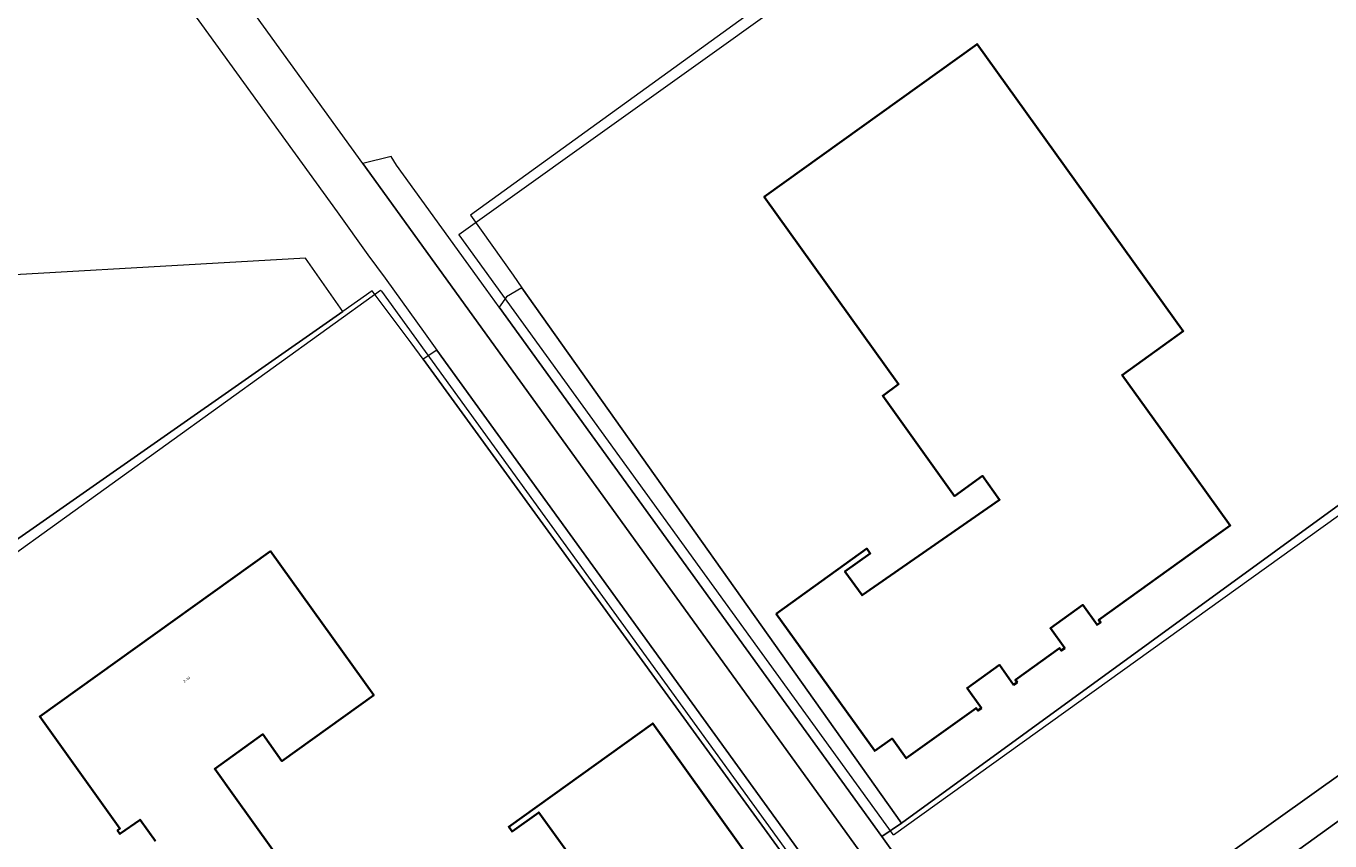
# Model space of a CAD drawing. Header units: metres. Extents: x 237319 to 238937, y 510065 to 511489.
# Tile 128 of 176: x 238084 to 238179, y 511103 to 511162. Entities that reach past the tile are written whole.
import ezdxf
from ezdxf.enums import TextEntityAlignment as Align

# ---------------------------------------------------------------- set-up
doc = ezdxf.new("R2010")
doc.units = ezdxf.units.M
for name, color, linetype, lineweight in [('B-WE-FV-GELEIDING_WILDRASTER-G', 252, 'Continuous', 18), ('B-WE-GR-GRAS-GV', 252, 'Continuous', 13), ('B-WE-KG-GRENS_PERCEEL-GV', 252, 'Continuous', 18), ('B-WE-OG-BEBOUWING-GV', 252, 'Continuous', 35), ('B-WE-OG-BEBOUWING-T18', 252, 'Continuous', 18), ('B-WE-OG-TERREIN_BEGROEID-GV', 252, 'Continuous', 18), ('B-WE-OG-TERREIN_ERF-GV', 252, 'Continuous', 18), ('B-WE-OG-TERREIN_OEVER-GV', 252, 'Continuous', 18), ('B-WE-VH-GESLOTENVERHARDING-GV', 252, 'Continuous', 18), ('B-WE-VH-GESLOTENVERHARDING_ASFALT-GV', 252, 'Continuous', 18)]:
    doc.layers.add(name, color=color, linetype=linetype, lineweight=lineweight)
doc.styles.add('NLCS-ISO-M100-T18', font='NLCS-ISO.ttf', dxfattribs={"height": 0.18})

# ---------------------------------------------------------------- blocks, each defined once
blk = doc.blocks.new('brk-2025')
at = {"layer": 'B-WE-KG-GRENS_PERCEEL-GV', "flags": 128}
for points in [[(238115.909, 511147.014), (238115.883, 511147.049), (238183.921, 511195.681), (238215.51, 511151.984), (238147.576, 511103.248), (238147.552, 511103.281)], [(238108.851, 511061.901), (238071.019, 511114.78), (238110.183, 511142.981), (238110.237, 511142.906), (238148.343, 511090.275)]]:
    blk.add_lwpolyline(points, close=True, dxfattribs=at)
blk = doc.blocks.new('bgt-2025')
at = {"layer": 'B-WE-GR-GRAS-GV', "flags": 128}
blk.add_lwpolyline([(238202.819, 511123.816), (238165.652, 511097.327), (238155.929, 511090.397), (238157.593, 511088.101), (238161.372, 511090.824), (238221.029, 511133.818)], dxfattribs=at)
at = {"layer": 'B-WE-OG-BEBOUWING-GV', "flags": 128}
blk.add_lwpolyline([(238139.034, 511119.378), (238146.219, 511109.375), (238147.486, 511110.285), (238148.519, 511108.848), (238153.611, 511112.506), (238153.74, 511112.327), (238153.992, 511112.508), (238152.947, 511113.962), (238155.303, 511115.654), (238156.347, 511114.2), (238156.599, 511114.381), (238156.47, 511114.559), (238159.695, 511116.875), (238159.823, 511116.697), (238160.075, 511116.878), (238159.03, 511118.331), (238161.386, 511120.023), (238162.43, 511118.57), (238162.682, 511118.75), (238162.553, 511118.929), (238170.61, 511124.717), (238172.137, 511125.813), (238167.875, 511131.746), (238164.252, 511136.79), (238168.719, 511139.999), (238153.684, 511160.92), (238138.154, 511149.775), (238147.954, 511136.125), (238146.801, 511135.274), (238152.038, 511127.967), (238154.078, 511129.429), (238155.319, 511127.698), (238145.292, 511120.731), (238144.047, 511122.459), (238145.889, 511123.786), (238145.637, 511124.135)], close=True, dxfattribs=at)
for points in [[(238137.533, 511100.926), (238130.03, 511111.388), (238119.523, 511103.845), (238119.771, 511103.5), (238121.72, 511104.9), (238124.245, 511101.382)], [(238105.008, 511098.418), (238099.48, 511106.124), (238098.083, 511108.072), (238101.591, 511110.592), (238102.991, 511108.643), (238109.681, 511113.448), (238102.143, 511123.94), (238085.327, 511111.884), (238091.176, 511103.724), (238090.998, 511103.588), (238091.177, 511103.333), (238092.641, 511104.358), (238093.771, 511102.797)]]:
    blk.add_lwpolyline(points, dxfattribs=at)
at = {"layer": 'B-WE-OG-TERREIN_BEGROEID-GV', "flags": 128}
for points in [[(238078.873, 511126.291), (238081.106, 511123.025), (238107.417, 511141.433), (238104.696, 511145.302), (238075.003, 511143.601), (238077.509, 511130.811), (238077.336, 511128.598)], [(238146.725, 511103.135), (238148.159, 511104.123), (238120.483, 511143.155), (238119.364, 511142.492), (238118.837, 511141.731)], [(238114.288, 511138.615), (238113.287, 511137.935), (238140.052, 511101.113), (238138.997, 511100.487), (238146.611, 511089.494), (238148.728, 511090.991)], [(238148.159, 511104.123), (238146.725, 511103.135), (238148.954, 511100.05), (238155.929, 511090.397), (238165.652, 511097.327), (238202.819, 511123.816), (238201.182, 511126.057), (238199.814, 511125.1), (238197.611, 511128.417), (238199.116, 511129.441), (238193.585, 511137.147)]]:
    blk.add_lwpolyline(points, close=True, dxfattribs=at)
at = {"layer": 'B-WE-OG-TERREIN_ERF-GV', "flags": 128}
for points in [[(238141.919, 511166.684), (238116.734, 511148.443), (238119.838, 511144.065), (238120.483, 511143.155), (238148.159, 511104.123), (238193.585, 511137.147), (238195.247, 511138.353), (238195.52, 511138.006), (238215.609, 511152.153), (238183.948, 511196.647), (238182.627, 511195.709), (238152.031, 511173.991), (238148.845, 511171.689), (238144.878, 511168.822)], [(238153.684, 511160.92), (238168.719, 511139.999), (238164.252, 511136.79), (238167.875, 511131.746), (238172.137, 511125.813), (238170.61, 511124.717), (238162.553, 511118.929), (238162.682, 511118.75), (238162.43, 511118.57), (238161.386, 511120.023), (238159.03, 511118.331), (238160.075, 511116.878), (238159.823, 511116.697), (238159.695, 511116.875), (238156.47, 511114.559), (238156.599, 511114.381), (238156.347, 511114.2), (238155.303, 511115.654), (238152.947, 511113.962), (238153.992, 511112.508), (238153.74, 511112.327), (238153.611, 511112.506), (238148.519, 511108.848), (238147.486, 511110.285), (238146.219, 511109.375), (238139.034, 511119.378), (238145.637, 511124.135), (238145.889, 511123.786), (238144.047, 511122.459), (238145.292, 511120.731), (238155.319, 511127.698), (238154.078, 511129.429), (238152.038, 511127.967), (238146.801, 511135.274), (238147.954, 511136.125), (238138.154, 511149.775)], [(238081.106, 511123.025), (238081.716, 511122.132), (238077.736, 511119.307), (238077.126, 511120.173), (238070.891, 511115.705), (238071.412, 511114.909), (238071.232, 511114.673), (238098.678, 511076.863), (238107.769, 511063.872), (238108.711, 511062.257), (238127.675, 511075.994), (238146.611, 511089.494), (238138.997, 511100.487), (238140.052, 511101.113), (238113.287, 511137.935), (238112.416, 511139.132), (238109.565, 511142.936), (238107.417, 511141.433)]]:
    blk.add_lwpolyline(points, close=True, dxfattribs=at)
for points in [[(238124.245, 511101.382), (238121.72, 511104.9), (238119.771, 511103.5), (238119.523, 511103.845), (238130.03, 511111.388), (238137.533, 511100.926)], [(238093.771, 511102.797), (238092.641, 511104.358), (238091.177, 511103.333), (238090.998, 511103.588), (238091.176, 511103.724), (238085.327, 511111.884), (238102.143, 511123.94), (238109.681, 511113.448), (238102.991, 511108.643), (238101.591, 511110.592), (238098.083, 511108.072), (238099.48, 511106.124), (238105.008, 511098.418)]]:
    blk.add_lwpolyline(points, dxfattribs=at)
at = {"layer": 'B-WE-OG-TERREIN_OEVER-GV', "flags": 128}
blk.add_lwpolyline([(238221.029, 511133.818), (238161.372, 511090.824), (238163.094, 511088.586), (238227.041, 511133.541)], dxfattribs=at)
at = {"layer": 'B-WE-VH-GESLOTENVERHARDING-GV', "flags": 128}
blk.add_lwpolyline([(238154.374, 511089.272), (238108.885, 511152.203), (238082.182, 511189.135), (238079.317, 511193.098), (238078.43, 511194.324), (238075.366, 511198.562), (238075.339, 511198.599), (238071.59, 511203.784), (238071.482, 511203.933), (238068.585, 511201.841), (238072.687, 511196.117), (238075.949, 511191.565), (238080.172, 511185.725), (238107.011, 511148.697), (238109.263, 511145.564), (238110.504, 511143.848), (238113.435, 511139.794), (238114.288, 511138.615), (238148.728, 511090.991), (238151.483, 511087.182)], close=True, dxfattribs=at)
at = {"layer": 'B-WE-VH-GESLOTENVERHARDING_ASFALT-GV', "flags": 128}
blk.add_lwpolyline([(238108.885, 511152.203), (238154.374, 511089.272), (238155.929, 511090.397), (238148.954, 511100.05), (238146.725, 511103.135), (238118.837, 511141.731), (238117.891, 511143.04), (238113.201, 511149.53), (238111.338, 511152.101), (238110.961, 511152.718)], close=True, dxfattribs=at)
at = {"layer": 'B-WE-KG-GRENS_PERCEEL-GV'}
blk.add_blockref('brk-2025', (0, 0), dxfattribs=at)
at = {"layer": 'B-WE-OG-BEBOUWING-T18', "style": 'NLCS-ISO-M100-T18'}
blk.add_text('2-80', height=0.18, rotation=35.6, dxfattribs=at).set_placement((238096.047, 511114.586), align=Align.MIDDLE)

msp = doc.modelspace()

# ---------------------------------------------------------------- block references
at = {"layer": 'B-WE-FV-GELEIDING_WILDRASTER-G'}
msp.add_blockref('bgt-2025', (0, 0), dxfattribs=at)

doc.saveas('drawing.dxf')
